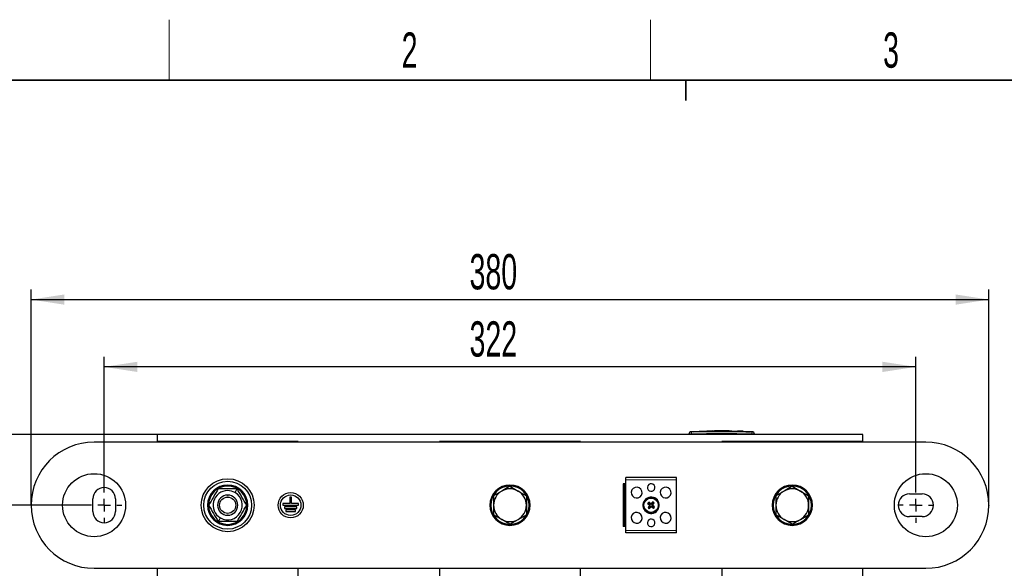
# Model space of a CAD drawing. Header units: millimetres. Extents: x 5 to 418, y 2 to 292.
# Tile 9 of 23: x 59 to 157, y 234 to 288. Entities that reach past the tile are written whole.
import ezdxf

# ---------------------------------------------------------------- set-up
doc = ezdxf.new("R2010")
doc.units = ezdxf.units.MM
doc.header["$PDSIZE"] = -1
doc.layers.add('SLD-0', color=7, linetype='Continuous')
doc.styles.add('SLDTEXTSTYLE0', font='TXT', dxfattribs={"width": 0.605})
doc.dimstyles.new('SLDDIMSTYLE0', dxfattribs={"dimtxt": 3.5, "dimasz": 3.302, "dimexe": 0, "dimexo": 0.0625, "dimgap": 0.875, "dimtad": 1, "dimlfac": 4, "dimrnd": 1e-09, "dimzin": 12, "dimdsep": 46, "dimtxsty": 'SLDTEXTSTYLE0', "dimsah": 1, "dimcen": 0.09, "dimadec": 0, "dimazin": 3, "dimtfac": 1, "dimtofl": 0, "dimtmove": 0, "dimatfit": 3, "dimfxl": 1, "dimfrac": 2, "dimtolj": 1, "dimtzin": 12, "dimarcsym": 0})

# ---------------------------------------------------------------- blocks, each defined once
blk = doc.blocks.new('_D')
at = {"layer": 'SLD-0'}
for p, q in [((60.056, 240.394), (60.056, 261.77)), ((155.056, 240.394), (155.056, 261.77)), ((60.056, 260.77), (155.056, 260.77))]:
    blk.add_line(p, q, dxfattribs=at)
for points in [[(60.056, 260.77), (63.358, 260.262), (63.358, 261.278)], [(155.056, 260.77), (151.754, 261.278), (151.754, 260.262)]]:
    blk.add_solid(points, dxfattribs=at)
at = {"layer": 'SLD-0', "insert": (103.546, 265.281), "char_height": 3.5, "attachment_point": 1, "style": 'SLDTEXTSTYLE0'}
blk.add_mtext('380', dxfattribs=at)
blk = doc.blocks.new('_D_1')
at = {"layer": 'SLD-0'}
for p, q in [((67.306, 242.144), (67.306, 255.102)), ((147.806, 242.144), (147.806, 255.102)), ((147.806, 254.102), (67.306, 254.102))]:
    blk.add_line(p, q, dxfattribs=at)
for points in [[(67.306, 254.102), (70.608, 253.594), (70.608, 254.61)], [(147.806, 254.102), (144.504, 254.61), (144.504, 253.594)]]:
    blk.add_solid(points, dxfattribs=at)
at = {"layer": 'SLD-0', "insert": (103.546, 258.614), "char_height": 3.5, "attachment_point": 1, "style": 'SLDTEXTSTYLE0'}
blk.add_mtext('322', dxfattribs=at)
blk = doc.blocks.new('_D_2')
at = {"layer": 'SLD-0'}
for p, q in [((65.556, 240.394), (54.869, 240.394)), ((55.869, 240.394), (55.869, 182.994)), ((66.681, 182.994), (54.869, 182.994))]:
    blk.add_line(p, q, dxfattribs=at)
for points in [[(55.869, 240.394), (55.361, 237.092), (56.377, 237.092)], [(55.869, 182.994), (56.377, 186.296), (55.361, 186.296)]]:
    blk.add_solid(points, dxfattribs=at)
at = {"layer": 'SLD-0', "insert": (51.357, 205.679), "char_height": 3.5, "attachment_point": 1, "rotation": 90, "style": 'SLDTEXTSTYLE0'}
blk.add_mtext('229,6', dxfattribs=at)
blk = doc.blocks.new('_D_3')
at = {"layer": 'SLD-0'}
for p, q in [((72.556, 247.394), (47.416, 247.394)), ((48.416, 247.394), (48.416, 175.994)), ((72.556, 175.994), (47.416, 175.994))]:
    blk.add_line(p, q, dxfattribs=at)
for points in [[(48.416, 247.394), (47.908, 244.092), (48.924, 244.092)], [(48.416, 175.994), (48.924, 179.296), (47.908, 179.296)]]:
    blk.add_solid(points, dxfattribs=at)
at = {"layer": 'SLD-0', "insert": (43.905, 205.679), "char_height": 3.5, "attachment_point": 1, "rotation": 90, "style": 'SLDTEXTSTYLE0'}
blk.add_mtext('285,6', dxfattribs=at)
blk = doc.blocks.new('SW_CENTERMARKSYMBOL_0')
at = {"layer": 'SLD-0', "color": 0}
for p, q in [((0, 1.25), (0, 1.75)), ((-1.25, 0), (-1.75, 0)), ((0, 0), (-0.625, 0)), ((0, 0), (0, 0.625)), ((0, 0), (0, -0.625)), ((0, 0), (0.625, 0)), ((1.25, 0), (1.75, 0)), ((0, -1.25), (0, -1.75))]:
    blk.add_line(p, q, dxfattribs=at)
blk = doc.blocks.new('SW_CENTERMARKSYMBOL_1')
at = {"layer": 'SLD-0', "color": 0}
for p, q in [((0, 1.25), (0, 1.75)), ((-1.25, 0), (-1.75, 0)), ((0, 0), (-0.625, 0)), ((0, 0), (0, 0.625)), ((0, 0), (0, -0.625)), ((0, 0), (0.625, 0)), ((1.25, 0), (1.75, 0)), ((0, -1.25), (0, -1.75))]:
    blk.add_line(p, q, dxfattribs=at)

msp = doc.modelspace()

# ---------------------------------------------------------------- linework, layer by layer
at = {"color": 7, "linetype": 'Continuous', "lineweight": 25}
for p, q in [((142.5561, 247.3944), (72.5561, 247.3944)), ((72.5561, 247.3944), (72.5561, 246.6944)), ((125.3061, 247.3944), (125.3061, 247.4724)), ((125.7786, 247.6701), (125.4327, 247.6525)), ((126.3284, 247.6969), (125.7446, 247.677)), ((125.7785, 247.6665), (126.328, 247.6845)), ((126.328, 247.6795), (125.7785, 247.6615)), ((125.7785, 247.6665), (125.7785, 247.6615)), ((126.328, 247.7103), (126.9333, 247.701)), ((126.328, 247.6845), (126.328, 247.6795)), ((126.9333, 247.696), (126.3513, 247.705)), ((127.096, 247.7231), (126.5995, 247.7062)), ((126.9333, 247.701), (129.3085, 247.7166)), ((129.3085, 247.7116), (126.9333, 247.696)), ((126.9333, 247.701), (126.9333, 247.696)), ((127.6099, 247.7571), (127.0933, 247.7398)), ((128.2326, 247.7711), (129.5272, 247.7599)), ((128.2326, 247.7582), (128.2326, 247.7711)), ((128.7706, 247.7615), (128.2326, 247.7661)), ((129.3085, 247.7526), (128.2326, 247.7582)), ((129.3085, 247.7166), (129.3085, 247.7116)), ((129.5272, 247.7599), (129.5272, 247.7453)), ((129.5272, 247.7137), (130.9465, 247.6795)), ((129.5272, 247.7137), (129.5272, 247.7087)), ((130.9465, 247.6745), (129.5272, 247.7087)), ((131.2695, 247.6786), (129.5569, 247.7398)), ((130.1369, 247.7397), (130.1369, 247.7301)), ((130.5722, 247.7203), (130.1369, 247.7397)), ((130.1369, 247.7347), (130.5722, 247.7153)), ((130.1369, 247.7301), (130.5722, 247.7128)), ((130.7316, 247.7049), (130.7316, 247.7099)), ((131.3381, 247.6722), (131.3381, 247.6672)), ((131.6796, 247.6525), (131.3381, 247.6686)), ((131.8061, 247.3944), (131.8061, 247.4724)), ((142.5561, 246.6944), (142.5561, 247.3944)), ((148.8061, 246.6444), (66.3061, 246.6444)), ((86.5561, 246.6944), (72.5561, 246.6944)), ((72.5561, 246.6944), (72.5561, 246.6444)), ((86.5561, 246.6444), (86.5561, 246.6944)), ((114.5561, 246.6944), (100.5561, 246.6944)), ((100.5561, 246.6944), (100.5561, 246.6444)), ((114.5561, 246.6444), (114.5561, 246.6944)), ((128.5561, 246.6944), (128.5561, 246.6444)), ((142.5561, 246.6944), (128.5561, 246.6944)), ((142.5561, 246.6444), (142.5561, 246.6944)), ((107.5561, 242.2708), (106.7436, 241.8017)), ((107.5561, 242.2708), (108.3686, 241.8017)), ((118.7811, 242.5007), (118.7811, 238.2882)), ((118.9311, 242.5007), (118.7811, 242.5007)), ((118.9311, 242.5007), (118.9311, 238.2882)), ((119.0436, 242.5007), (118.9311, 242.5007)), ((124.0686, 243.1444), (119.0436, 243.1444)), ((119.0436, 242.8944), (119.0436, 243.1444)), ((119.0436, 237.8944), (119.0436, 242.8944)), ((124.0686, 242.8944), (124.0686, 243.1444)), ((124.0686, 237.8944), (124.0686, 242.8944)), ((135.5561, 242.2708), (134.7436, 241.8017)), ((135.5561, 242.2708), (136.3686, 241.8017)), ((106.7436, 241.8017), (105.9311, 241.3326)), ((108.3686, 241.8017), (109.1811, 241.3326)), ((134.7436, 241.8017), (133.9311, 241.3326)), ((136.3686, 241.8017), (137.1811, 241.3326)), ((147.1811, 241.5194), (148.4311, 241.5194)), ((66.1811, 239.7694), (66.1811, 241.0194)), ((68.4311, 241.0194), (68.4311, 239.7694)), ((85.728, 240.5507), (85.0249, 240.5507)), ((85.0249, 240.5507), (85.0249, 240.3944)), ((85.0249, 240.3944), (86.5874, 240.3944)), ((85.8842, 241.1757), (85.728, 241.1757)), ((85.728, 241.1757), (85.728, 240.5507)), ((85.8842, 240.5507), (85.8842, 241.1757)), ((86.5874, 240.5507), (85.8842, 240.5507)), ((86.5874, 240.3944), (86.5874, 240.5507)), ((121.2552, 240.5807), (121.2093, 240.5767)), ((121.3198, 240.6579), (121.2552, 240.5807)), ((121.2552, 240.5807), (121.4203, 240.4425)), ((121.4309, 240.3232), (121.2926, 240.1581)), ((121.3198, 240.6579), (121.3158, 240.7039)), ((121.3198, 240.6579), (121.4849, 240.5197)), ((121.508, 240.2586), (121.3698, 240.0935)), ((121.6042, 240.5302), (121.7424, 240.6953)), ((121.7924, 240.1309), (121.6273, 240.2692)), ((121.6814, 240.4656), (121.8196, 240.6307)), ((121.857, 240.2081), (121.6919, 240.3463)), ((121.7424, 240.6953), (121.7384, 240.7413)), ((121.7424, 240.6953), (121.8196, 240.6307)), ((121.8196, 240.6307), (121.8656, 240.6348)), ((86.4311, 240.2382), (85.1811, 240.2382)), ((85.1811, 240.2382), (85.1811, 240.0819)), ((85.1811, 240.0819), (86.4311, 240.0819)), ((86.2749, 239.9257), (85.3374, 239.9257)), ((85.3374, 239.9257), (85.3374, 239.7694)), ((85.3374, 239.7694), (86.2749, 239.7694)), ((86.2749, 239.7694), (86.2749, 239.9257)), ((86.4311, 240.0819), (86.4311, 240.2382)), ((106.7436, 238.9871), (105.9311, 239.4562)), ((108.3686, 238.9871), (109.1811, 239.4562)), ((121.2926, 240.1581), (121.2467, 240.1541)), ((121.2926, 240.1581), (121.3698, 240.0935)), ((121.3698, 240.0935), (121.3739, 240.0476)), ((121.857, 240.2081), (121.7924, 240.1309)), ((121.7924, 240.1309), (121.7965, 240.085)), ((121.857, 240.2081), (121.903, 240.2122)), ((134.7436, 238.9871), (133.9311, 239.4562)), ((136.3686, 238.9871), (137.1811, 239.4562)), ((148.4311, 239.2694), (147.1811, 239.2694)), ((107.5561, 238.518), (106.7436, 238.9871)), ((107.5561, 238.518), (108.3686, 238.9871)), ((118.9311, 238.2882), (118.7811, 238.2882)), ((119.0436, 238.2882), (118.9311, 238.2882)), ((135.5561, 238.518), (134.7436, 238.9871)), ((135.5561, 238.518), (136.3686, 238.9871)), ((119.0436, 237.6444), (119.0436, 237.8944)), ((124.0686, 237.6444), (119.0436, 237.6444)), ((124.0686, 237.6444), (124.0686, 237.8944)), ((66.3061, 234.1444), (148.8061, 234.1444)), ((72.5561, 234.1444), (72.5561, 232.7194)), ((86.5561, 232.7194), (86.5561, 234.1444)), ((100.5561, 234.1444), (100.5561, 232.7194)), ((114.5561, 232.7194), (114.5561, 234.1444)), ((128.5561, 234.1444), (128.5561, 232.7194)), ((142.5561, 232.7194), (142.5561, 234.1444))]:
    msp.add_line(p, q, dxfattribs=at)
at = {"color": 7, "linetype": 'Continuous', "lineweight": 18}
for p, q in [((125.554, 247.6474), (125.5561, 247.4724)), ((125.5561, 247.3944), (125.5561, 247.4724)), ((130.5722, 247.7203), (130.5722, 247.7153)), ((130.9465, 247.6795), (130.9465, 247.6745)), ((131.5582, 247.6474), (131.5561, 247.4724)), ((131.5561, 247.3944), (131.5561, 247.4724)), ((79.5561, 242.2944), (79.5561, 242.3944)), ((107.5561, 242.2944), (107.5561, 242.3944)), ((124.0686, 242.8944), (119.0436, 242.8944)), ((135.5561, 242.2944), (135.5561, 242.3944)), ((79.5561, 241.2985), (79.5561, 241.3944)), ((80.2811, 241.6502), (80.4943, 242.0194)), ((121.4203, 240.4425), (121.3969, 240.4146)), ((121.4309, 240.3232), (121.4029, 240.3466)), ((121.4849, 240.5197), (121.5083, 240.5476)), ((121.508, 240.2586), (121.536, 240.2352)), ((121.6042, 240.5302), (121.5763, 240.5536)), ((121.6273, 240.2692), (121.6039, 240.2412)), ((121.6814, 240.4656), (121.7093, 240.4422)), ((121.6919, 240.3463), (121.7153, 240.3743)), ((79.5561, 239.4903), (79.5561, 239.3944)), ((78.8311, 239.1387), (78.6179, 238.7694)), ((79.5561, 238.4944), (79.5561, 238.3944)), ((107.5561, 238.4944), (107.5561, 238.3944)), ((135.5561, 238.4944), (135.5561, 238.3944)), ((124.0686, 237.8944), (119.0436, 237.8944))]:
    msp.add_line(p, q, dxfattribs=at)
at = {"color": 7, "linetype": 'Continuous', "lineweight": 25}
for centre, radius in [((66.3061, 240.3944), 3.125), ((148.8061, 240.3944), 3.125), ((79.5561, 240.3944), 2.625), ((79.5561, 240.3944), 2.375), ((85.8061, 240.3944), 1.25), ((85.8061, 240.3944), 1.0156), ((79.5561, 240.3944), 0.8083), ((121.5561, 240.3944), 0.75), ((121.5561, 240.3944), 0.7133)]:
    msp.add_circle(centre, radius, dxfattribs=at)
for centre, radius, start, end in [((125.4811, 247.4802), 0.175, 93.308358, 180.001701), ((131.6311, 247.4802), 0.175, 359.998284, 86.658763), ((66.3061, 240.3944), 6.25, 90, 270), ((148.8061, 240.3944), 6.25, 270, 90), ((79.5561, 240.3944), 2, 90, 270), ((79.5561, 240.3944), 1.9, 90, 270), ((79.5561, 240.3944), 2, 270, 90), ((79.5561, 240.3944), 1.9, 270, 90), ((107.5561, 240.3944), 2, 90, 270), ((107.5561, 240.3944), 1.9, 90, 270), ((107.5561, 240.3944), 2, 270, 90), ((107.5561, 240.3944), 1.9, 270, 90), ((121.5561, 242.1444), 0.375, 61.35211, 241.35211), ((121.5561, 242.1444), 0.375, 241.35211, 61.35211), ((135.5561, 240.3944), 2, 90, 270), ((135.5561, 240.3944), 1.9, 90, 270), ((135.5561, 240.3944), 2, 270, 90), ((135.5561, 240.3944), 1.9, 270, 90), ((67.3061, 241.0194), 1.125, 0, 180), ((79.5561, 240.3944), 1.45, 90, 240), ((79.5561, 240.3944), 1, 90, 270), ((79.5561, 240.3944), 1.45, 240, 60), ((79.5561, 240.3944), 1.45, 60, 90), ((79.5561, 240.3944), 1, 270, 90), ((107.5561, 240.3944), 1.625, 120, 180), ((107.5561, 240.3944), 1.625, 60, 120), ((107.5561, 240.3944), 1.625, 0, 60), ((120.1186, 241.6444), 0.5375, 61.35211, 241.35211), ((120.1186, 241.6444), 0.5375, 241.35211, 61.35211), ((122.9936, 241.6444), 0.5375, 61.35211, 241.35211), ((122.9936, 241.6444), 0.5375, 241.35211, 61.35211), ((135.5561, 240.3944), 1.625, 120, 180), ((135.5561, 240.3944), 1.625, 60, 120), ((135.5561, 240.3944), 1.625, 0, 60), ((147.1811, 240.3944), 1.125, 90, 270), ((148.4311, 240.3944), 1.125, 270, 90), ((107.5561, 240.3944), 1.625, 180, 240), ((107.5561, 240.3944), 1.625, 300, 0), ((121.5561, 240.3944), 0.8125, 118.64789, 298.64789), ((121.5561, 240.3944), 0.8125, 298.64789, 118.64789), ((134.2534, 229.7624), 16.944, 139.778565, 140.339511), ((132.0267, 252.9103), 16.4054, 228.747213, 229.613267), ((134.0626, 229.9126), 16.4054, 140.504809, 141.370863), ((111.0743, 227.8879), 16.4054, 50.504809, 51.370863), ((121.3659, 240.3776), 0.0847, 320.059038, 50.059038), ((121.5393, 240.5846), 0.0847, 230.059038, 320.059038), ((121.5729, 240.2042), 0.0847, 50.059038, 140.059038), ((134.072, 229.9239), 16.4054, 138.747213, 139.613267), ((132.038, 252.9009), 16.4054, 230.504809, 231.370863), ((121.7463, 240.4113), 0.0847, 140.059038, 230.059038), ((109.0496, 250.8763), 16.4054, 320.504809, 321.370863), ((111.0856, 227.8785), 16.4054, 48.747213, 49.613267), ((110.9241, 227.6971), 16.944, 49.778565, 50.339511), ((135.5561, 240.3944), 1.625, 180, 240), ((135.5561, 240.3944), 1.625, 300, 0), ((67.3061, 239.7694), 1.125, 180, 0), ((120.1186, 239.1444), 0.5375, 61.35211, 241.35211), ((120.1186, 239.1444), 0.5375, 241.35211, 61.35211), ((132.1882, 253.0917), 16.944, 229.778565, 230.339511), ((109.0402, 250.865), 16.4054, 318.747213, 319.613267), ((108.8588, 251.0265), 16.944, 319.778565, 320.339511), ((122.9936, 239.1444), 0.5375, 61.35211, 241.35211), ((122.9936, 239.1444), 0.5375, 241.35211, 61.35211), ((107.5561, 240.3944), 1.625, 240, 300), ((121.5561, 238.6444), 0.375, 61.35211, 241.35211), ((121.5561, 238.6444), 0.375, 241.35211, 61.35211), ((135.5561, 240.3944), 1.625, 240, 300)]:
    msp.add_arc(centre, radius, start, end, dxfattribs=at)
at = {"color": 7, "linetype": 'Continuous', "lineweight": 18}
for centre, start, end in [((125.4811, 247.4724), 90.990495, 179.998049), ((131.6311, 247.4724), 0.001948, 89.00993)]:
    msp.add_arc(centre, 0.175, start, end, dxfattribs=at)
at = {"color": 7, "linetype": 'Continuous', "lineweight": 25}
for points, knots in [([(125.3061, 247.4724), (125.3061, 247.4753), (125.3061, 247.48), (125.3061, 247.4795), (125.3061, 247.4793)], [0, 0, 0, 0, 0.6377978, 1, 1, 1, 1]), ([(129.1792, 247.7533), (128.9837, 247.7628), (128.4608, 247.7884), (127.9378, 247.759), (127.6105, 247.7407)], [0, 0, 0, 0, 0.3740413, 1, 1, 1, 1]), ([(130.5722, 247.7128), (130.5901, 247.7121), (130.6259, 247.7107), (130.6737, 247.7094), (130.7099, 247.7088), (130.7306, 247.7091), (130.7335, 247.7101), (130.7183, 247.7118), (130.6866, 247.7141), (130.642, 247.7168), (130.6013, 247.7189), (130.5778, 247.7201), (130.5722, 247.7203)], [0, 0, 0, 0, 0.1073587, 0.214721, 0.322003, 0.4292233, 0.5364373, 0.6436973, 0.7510459, 0.8585026, 0.9660513, 1, 1, 1, 1]), ([(130.5722, 247.7153), (130.5901, 247.7144), (130.626, 247.7126), (130.6739, 247.7099), (130.7096, 247.7075), (130.7298, 247.7057), (130.7296, 247.7051), (130.7295, 247.7049)], [0, 0, 0, 0, 0.2150885, 0.4301767, 0.6452497, 0.8601714, 1, 1, 1, 1]), ([(130.9465, 247.6795), (130.9941, 247.6781), (131.0893, 247.6755), (131.2155, 247.6734), (131.2974, 247.6723), (131.3279, 247.6722), (131.3381, 247.6722)], [0, 0, 0, 0, 0.2851253, 0.5702516, 0.8553553, 1, 1, 1, 1]), ([(131.3381, 247.6672), (131.3158, 247.6673), (131.2711, 247.6676), (131.1557, 247.6694), (131.042, 247.6716), (130.9706, 247.6737), (130.9465, 247.6745)], [0, 0, 0, 0, 0.285052, 0.570102, 0.8551915, 1, 1, 1, 1]), ([(131.3381, 247.6722), (131.3677, 247.6719), (131.4066, 247.6716), (131.3967, 247.6729), (131.3943, 247.6733)], [0, 0, 0, 0, 0.7597868, 1, 1, 1, 1]), ([(131.3936, 247.6683), (131.396, 247.6679), (131.4044, 247.6666), (131.3656, 247.6669), (131.3381, 247.6672)], [0, 0, 0, 0, 0.29063809, 1, 1, 1, 1]), ([(131.8061, 247.4793), (131.8061, 247.4795), (131.8061, 247.4802), (131.8061, 247.4755), (131.8061, 247.4724)], [0, 0, 0, 0, 0.31878163, 1, 1, 1, 1]), ([(78.6179, 242.0194), (78.4616, 241.7486), (78.1488, 241.2069), (77.8361, 240.6653), (77.6797, 240.3944)], [0, 0, 0, 0, 0.4999949, 1, 1, 1, 1]), ([(80.4943, 242.0194), (80.181, 242.0194), (79.5556, 242.0194), (78.9301, 242.0194), (78.6179, 242.0194)], [0, 0, 0, 0, 0.5008729, 1, 1, 1, 1]), ([(81.4325, 240.3944), (81.2761, 240.6652), (80.9634, 241.2069), (80.6507, 241.7486), (80.4943, 242.0194)], [0, 0, 0, 0, 0.4999949, 1, 1, 1, 1]), ([(105.9311, 241.3326), (105.9311, 241.3229), (105.9311, 241.0136), (105.9311, 240.6991), (105.9311, 240.3944)], [0, 0, 0, 0, 0.031485, 1, 1, 1, 1]), ([(109.1811, 241.3326), (109.1811, 241.3229), (109.1811, 241.0136), (109.1811, 240.6991), (109.1811, 240.3944)], [0, 0, 0, 0, 0.031485, 1, 1, 1, 1]), ([(133.9311, 241.3326), (133.9311, 241.3229), (133.9311, 241.0136), (133.9311, 240.6991), (133.9311, 240.3944)], [0, 0, 0, 0, 0.031485, 1, 1, 1, 1]), ([(137.1811, 241.3326), (137.1811, 241.3229), (137.1811, 241.0136), (137.1811, 240.6991), (137.1811, 240.3944)], [0, 0, 0, 0, 0.031485, 1, 1, 1, 1]), ([(77.6797, 240.3944), (77.8361, 240.1236), (78.1488, 239.5819), (78.4616, 239.0403), (78.6179, 238.7694)], [0, 0, 0, 0, 0.4999949, 1, 1, 1, 1]), ([(80.4943, 238.7694), (80.6507, 239.0402), (80.9634, 239.5819), (81.2761, 240.1236), (81.4325, 240.3944)], [0, 0, 0, 0, 0.4999949, 1, 1, 1, 1]), ([(105.9311, 240.3944), (105.9311, 240.1569), (105.9311, 239.8421), (105.9311, 239.5322), (105.9311, 239.4562)], [0, 0, 0, 0, 0.7546767, 1, 1, 1, 1]), ([(109.1811, 240.3944), (109.1811, 240.1569), (109.1811, 239.8421), (109.1811, 239.5322), (109.1811, 239.4562)], [0, 0, 0, 0, 0.7546767, 1, 1, 1, 1]), ([(121.4029, 240.3466), (121.406, 240.3511), (121.4121, 240.3602), (121.4149, 240.3767), (121.4125, 240.393), (121.4058, 240.406), (121.3994, 240.4122), (121.3969, 240.4146)], [0, 0, 0, 0, 0.2155972, 0.4318946, 0.6471257, 0.8619584, 1, 1, 1, 1]), ([(121.5083, 240.5476), (121.5128, 240.5446), (121.5219, 240.5385), (121.5384, 240.5356), (121.5547, 240.5381), (121.5677, 240.5447), (121.5739, 240.5511), (121.5763, 240.5536)], [0, 0, 0, 0, 0.2155972, 0.4318946, 0.6471257, 0.8619584, 1, 1, 1, 1]), ([(121.6039, 240.2412), (121.5994, 240.2443), (121.5903, 240.2504), (121.5738, 240.2532), (121.5576, 240.2508), (121.5445, 240.2441), (121.5384, 240.2377), (121.536, 240.2352)], [0, 0, 0, 0, 0.2155972, 0.4318946, 0.6471257, 0.8619584, 1, 1, 1, 1]), ([(121.7093, 240.4422), (121.7062, 240.4377), (121.7002, 240.4286), (121.6973, 240.4121), (121.6998, 240.3959), (121.7064, 240.3828), (121.7128, 240.3767), (121.7153, 240.3743)], [0, 0, 0, 0, 0.2155972, 0.4318946, 0.6471257, 0.8619584, 1, 1, 1, 1]), ([(133.9311, 240.3944), (133.9311, 240.1569), (133.9311, 239.8421), (133.9311, 239.5322), (133.9311, 239.4562)], [0, 0, 0, 0, 0.7546767, 1, 1, 1, 1]), ([(137.1811, 240.3944), (137.1811, 240.1569), (137.1811, 239.8421), (137.1811, 239.5322), (137.1811, 239.4562)], [0, 0, 0, 0, 0.7546767, 1, 1, 1, 1]), ([(80.4943, 238.7694), (80.181, 238.7694), (79.5556, 238.7694), (78.9301, 238.7694), (78.6179, 238.7694)], [0, 0, 0, 0, 0.5008729, 1, 1, 1, 1])]:
    msp.add_open_spline(points, degree=3, knots=knots, dxfattribs=at)
at = {"color": 7, "linetype": 'Continuous', "lineweight": 18}
for points, knots in [([(125.5561, 247.4724), (125.528, 247.4723), (125.4718, 247.4721), (125.3969, 247.472), (125.3404, 247.4721), (125.3104, 247.4722), (125.3073, 247.4723), (125.3061, 247.4724)], [0, 0, 0, 0, 0.2146723, 0.429352, 0.6440261, 0.8586954, 1, 1, 1, 1]), ([(125.4711, 247.654), (125.4709, 247.6542), (125.4704, 247.6547), (125.4751, 247.6502), (125.4781, 247.6474)], [0, 0, 0, 0, 0.3621246, 1, 1, 1, 1]), ([(125.4781, 247.6474), (125.4785, 247.6473), (125.4796, 247.6471), (125.4889, 247.647), (125.506, 247.647), (125.5286, 247.6471), (125.5455, 247.6473), (125.554, 247.6474)], [0, 0, 0, 0, 0.1406569, 0.35550383, 0.57103286, 0.78617163, 1, 1, 1, 1]), ([(125.554, 247.6474), (126.5548, 247.6563), (128.5562, 247.674), (130.5576, 247.6563), (131.5582, 247.6474)], [0, 0, 0, 0, 0.5000392, 1, 1, 1, 1]), ([(131.5561, 247.4724), (130.5562, 247.4821), (128.5562, 247.5013), (126.5562, 247.4821), (125.5561, 247.4724)], [0, 0, 0, 0, 0.499961, 1, 1, 1, 1]), ([(131.8061, 247.4724), (131.8034, 247.4723), (131.7978, 247.4721), (131.7547, 247.472), (131.6913, 247.4721), (131.621, 247.4722), (131.5746, 247.4723), (131.5561, 247.4724)], [0, 0, 0, 0, 0.2146728, 0.4293525, 0.6440267, 0.8586958, 1, 1, 1, 1]), ([(131.5582, 247.6474), (131.5638, 247.6473), (131.5778, 247.6472), (131.599, 247.647), (131.6182, 247.647), (131.6313, 247.6471), (131.6332, 247.6473), (131.6341, 247.6474)], [0, 0, 0, 0, 0.1405668, 0.3553275, 0.5708435, 0.7860436, 1, 1, 1, 1]), ([(131.6341, 247.6474), (131.6374, 247.6504), (131.6421, 247.6549), (131.6414, 247.6542), (131.6411, 247.654)], [0, 0, 0, 0, 0.6810033, 1, 1, 1, 1])]:
    msp.add_open_spline(points, degree=3, knots=knots, dxfattribs=at)
at = {"layer": 'SLD-0', "lineweight": 18}
for p, q in [((73.75, 282.5), (73.75, 288.5)), ((121.5, 282.5), (121.5, 288.5))]:
    msp.add_line(p, q, dxfattribs=at)
at = {"layer": 'SLD-0', "lineweight": 35}
msp.add_line((408, 282.5), (26, 282.5), dxfattribs=at)
at = {"layer": 'SLD-0'}
for p, q in [((125, 280.5), (125, 282.5)), ((125, 282.5), (125, 280.5))]:
    msp.add_line(p, q, dxfattribs=at)
at = {"layer": 'SLD-0', "lineweight": 18}
for p in [(60.0561, 240.3944), (155.0561, 240.3944)]:
    msp.add_point(p, dxfattribs=at)

# ---------------------------------------------------------------- block references
at = {"layer": 'SLD-0'}
for name, p in [('SW_CENTERMARKSYMBOL_0', (67.3061, 240.3944)), ('SW_CENTERMARKSYMBOL_1', (147.8061, 240.3944))]:
    msp.add_blockref(name, p, dxfattribs=at)

# ---------------------------------------------------------------- texts
at = {"layer": 'SLD-0', "char_height": 3.5, "attachment_point": 2, "style": 'SLDTEXTSTYLE0'}
for s, insert in [('2', (97.6027, 287.243)), ('3', (145.3527, 287.243))]:
    msp.add_mtext(s, dxfattribs=dict(at, insert=insert))

# ---------------------------------------------------------------- dimensions: what is measured, and where the dimension line sits
at = {"layer": 'SLD-0'}
for base, p1, p2, picture, middle in [((155.0561, 260.7696), (60.0561, 240.3944), (155.0561, 240.3944), '_D', (107.5561, 260.7696)), ((67.3061, 254.1022), (147.8061, 242.1444), (67.3061, 242.1444), '_D_1', (107.5561, 254.1022))]:
    dim = msp.add_linear_dim(base=base, p1=p1, p2=p2, dimstyle='SLDDIMSTYLE0', dxfattribs=at)
    dim.commit()
    dim.dimension.update_dxf_attribs({"geometry": picture, "text_midpoint": middle, "dimtype": 160})
for base, p1, p2, picture, middle in [((48.4164, 175.9944), (72.5561, 247.3944), (72.5561, 175.9944), '_D_3', (48.4164, 211.6944)), ((55.869, 182.9944), (65.5561, 240.3944), (66.6811, 182.9944), '_D_2', (55.869, 211.6944))]:
    dim = msp.add_linear_dim(base=base, p1=p1, p2=p2, angle=90, dimstyle='SLDDIMSTYLE0', dxfattribs=at)
    dim.commit()
    dim.dimension.update_dxf_attribs({"geometry": picture, "text_midpoint": middle, "dimtype": 160})

doc.saveas('drawing.dxf')
